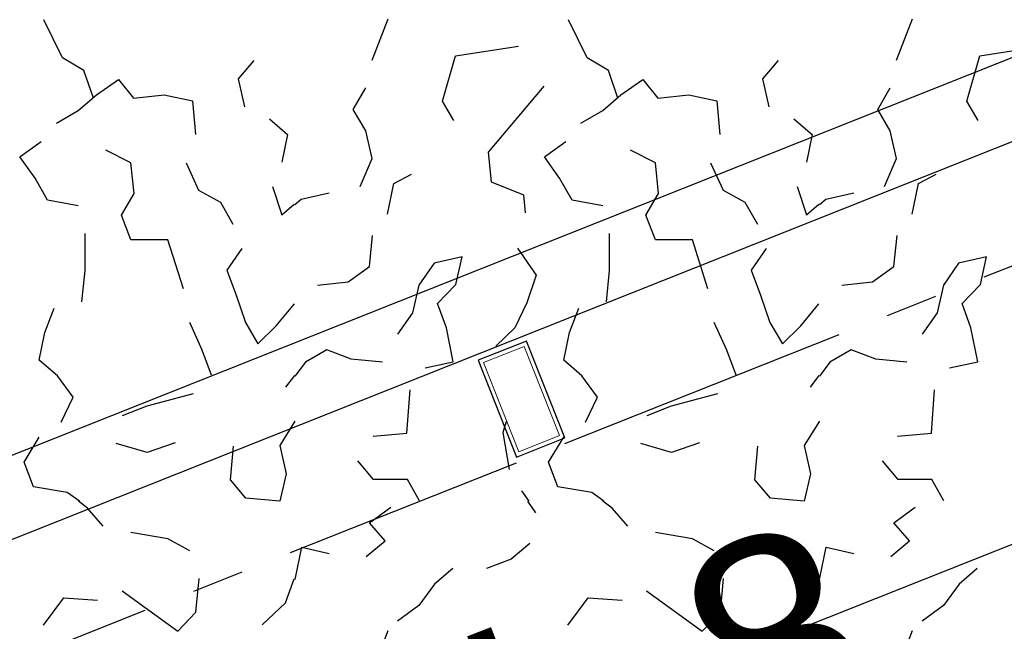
# Model space of a CAD drawing. Extents: x 1006 to 5197, y -24 to 263.
# Tile 55 of 124: x 1039.04 to 1040.93, y 19.71 to 20.88. Entities that reach past the tile are written whole.
import ezdxf

# ---------------------------------------------------------------- set-up
doc = ezdxf.new("R2010")
doc.units = 0
doc.header["$MEASUREMENT"] = 0
doc.linetypes.add('B0805', pattern=[1.366667, 0.566667, -0.1, 0.033333, -0.1, 0.466667, -0.1])
doc.linetypes.add('Wipeout_Contour', pattern=[1000, 0, -1000])
for name, color, linetype in [('21 Buitenwanden', 7, 'Continuous'), ('27 Daken', 7, 'Continuous'), ('28 Draagconstructies', 7, 'Continuous'), ('A Stramien', 7, 'Continuous'), ('T Tekst algemeen', 7, 'Continuous')]:
    doc.layers.add(name, color=color, linetype=linetype)
doc.styles.add('GENERATED_STYLE_3', font='Arial')
doc.styles.get("Standard").update_dxf_attribs({"font": 'txt', "bigfont": 'BIGFONT.SHX'})
doc.dimstyles.new('GENERATED_STYLE__1', dxfattribs={"dimtxt": 0.25, "dimasz": 0.19, "dimexe": 0.18, "dimexo": 0, "dimgap": 0.09, "dimtad": 1, "dimdec": 0, "dimlfac": 1000, "dimzin": 0, "dimdsep": 46, "dimtxsty": 'Standard', "dimblk": 'ARROWHEAD_7', "dimblk1": 'ARROWHEAD_7', "dimblk2": 'ARROWHEAD_7', "dimcen": 0.09, "dimclrd": 7, "dimclre": 7, "dimclrt": 7, "dimadec": 1, "dimazin": 0, "dimtfac": 1, "dimtdec": 4, "dimtmove": 0, "dimatfit": 3, "dimfxl": 0, "dimtolj": 1, "dimtzin": 0, "dimarcsym": 0})
doc.dimstyles.new('GENERATED_STYLE__2', dxfattribs={"dimtxt": 0.25, "dimasz": 0.19, "dimexe": 0.18, "dimexo": 0, "dimgap": 0.09, "dimtad": 1, "dimtih": 1, "dimtoh": 1, "dimdec": 0, "dimlfac": 1000, "dimzin": 0, "dimdsep": 46, "dimtxsty": 'Standard', "dimblk": 'ARROWHEAD_7', "dimblk1": 'ARROWHEAD_7', "dimblk2": 'ARROWHEAD_7', "dimcen": 0.09, "dimclrd": 7, "dimclre": 7, "dimclrt": 7, "dimadec": 1, "dimazin": 0, "dimtfac": 1, "dimtdec": 4, "dimtmove": 0, "dimatfit": 3, "dimfxl": 0, "dimtolj": 1, "dimtzin": 0, "dimarcsym": 0})

# ---------------------------------------------------------------- blocks, each defined once
blk = doc.blocks.new('WALL_481_2', base_point=(1035.8002, 18.7634))
at = {"color": 254, "linetype": 'Wipeout_Contour', "lineweight": 0, "ltscale": 4164.534371}
blk.add_wipeout([(1035.7404, 18.5782), (1046.1084, 22.7001), (1046.053, 22.8395), (1035.8002, 18.7634)], dxfattribs=at).dxf.layer = '21 Buitenwanden'
at = {"layer": '21 Buitenwanden', "linetype": 'Continuous'}
for p, q in [((1046.053, 22.8395), (1035.8002, 18.7634)), ((1035.7404, 18.5782), (1046.1084, 22.7001))]:
    blk.add_line(p, q, dxfattribs=at)
blk = doc.blocks.new('ROOF_45_2', base_point=(1015.3564, 13.368))
at = {"layer": '27 Daken', "linetype": 'Continuous', "flags": 128}
blk.add_lwpolyline([(1029.3951, 15.18), (1033.0243, 15.18), (1035.0243, 15.18), (1036.2233, 15.1831), (1036.15, 15.599), (1036.9279, 15.908), (1036.9633, 15.7069), (1041.9117, 17.6726), (1041.9108, 20.258), (1034.8915, 17.4697), (1034.6025, 19.1618), (1029.3951, 17.7012)], dxfattribs=at)
blk = doc.blocks.new('*D346', base_point=(988.2137, 0))
at = {"layer": 'A Stramien', "linetype": 'Continuous'}
for p, q in [((1033.7798, 22.451), (1033.6414, 22.7995)), ((1027.0657, 19.9857), (1033.7571, 22.6437)), ((1020.3743, 17.3276), (1027.0657, 19.9857))]:
    blk.add_line(p, q, dxfattribs=at)
blk.add_circle((1033.7106, 22.6253), 0.05, dxfattribs=at)
at = {"layer": 'A Stramien', "insert": (1029.8704, 21.4226), "char_height": 0.25, "attachment_point": 1, "rotation": 21.665}
blk.add_mtext('{7.200}', dxfattribs=at)
blk = doc.blocks.new('ARROWHEAD_7')
at = {"color": 0, "linetype": 'Continuous', "lineweight": 0}
for p, q in [((0, -0.25), (0, 0.25)), ((0, 0), (-1, 0)), ((-0.25, 0), (0.25, 0))]:
    blk.add_line(p, q, dxfattribs=at)
blk.add_circle((0, 0), 0.25, dxfattribs=at)
blk = doc.blocks.new('*D347', base_point=(988.2137, 0))
at = {"layer": 'A Stramien', "linetype": 'Continuous'}
for p, q in [((1040.4712, 25.1091), (1040.3328, 25.4576)), ((1033.7571, 22.6437), (1040.4484, 25.3018)), ((1027.0657, 19.9857), (1033.7571, 22.6437))]:
    blk.add_line(p, q, dxfattribs=at)
blk.add_circle((1040.402, 25.2834), 0.05, dxfattribs=at)
at = {"layer": 'A Stramien', "insert": (1036.5618, 24.0807), "char_height": 0.25, "attachment_point": 1, "rotation": 21.665}
blk.add_mtext('{7.200}', dxfattribs=at)
blk = doc.blocks.new('*D348', base_point=(988.2137, 0))
at = {"layer": 'A Stramien', "linetype": 'Continuous'}
for p, q in [((1047.1626, 27.7672), (1047.0241, 28.1157)), ((1040.4484, 25.3018), (1047.1398, 27.9599)), ((1033.7571, 22.6437), (1040.4484, 25.3018))]:
    blk.add_line(p, q, dxfattribs=at)
blk.add_circle((1047.0934, 27.9415), 0.05, dxfattribs=at)
at = {"layer": 'A Stramien', "insert": (1044.457, 27.217), "char_height": 0.25, "attachment_point": 1, "rotation": 21.665}
blk.add_mtext('{7.200}', dxfattribs=at)
blk = doc.blocks.new('*D349', base_point=(988.2137, 0))
at = {"layer": 'A Stramien', "linetype": 'Continuous'}
for p, q in [((1053.854, 30.4253), (1053.7155, 30.7738)), ((1047.1398, 27.9599), (1053.8312, 30.618)), ((1040.4484, 25.3018), (1047.1398, 27.9599))]:
    blk.add_line(p, q, dxfattribs=at)
at = {"layer": 'A Stramien', "insert": (1049.9445, 29.3969), "char_height": 0.25, "attachment_point": 1, "rotation": 21.665}
blk.add_mtext('{7.200}', dxfattribs=at)
blk = doc.blocks.new('*D350', base_point=(988.2137, 0))
at = {"layer": 'A Stramien', "linetype": 'Continuous'}
for p, q in [((1053.8312, 30.618), (1057.1769, 31.9471)), ((1047.1398, 27.9599), (1053.8312, 30.618))]:
    blk.add_line(p, q, dxfattribs=at)
blk.add_circle((1053.7847, 30.5996), 0.05, dxfattribs=at)
at = {"layer": 'A Stramien', "insert": (1054.9631, 31.3904), "char_height": 0.25, "attachment_point": 1, "rotation": 21.665}
blk.add_mtext('{3.600}', dxfattribs=at)
blk = doc.blocks.new('*D351', base_point=(988.2137, 0))
at = {"layer": 'A Stramien', "linetype": 'Continuous'}
for p, q in [((1063.891, 34.4124), (1063.7526, 34.7609)), ((1063.7753, 34.5682), (1063.9147, 34.6236)), ((1057.1769, 31.9471), (1063.7753, 34.5682)), ((1057.1996, 31.7543), (1057.0612, 32.1029)), ((1053.8312, 30.618), (1057.1769, 31.9471))]:
    blk.add_line(p, q, dxfattribs=at)
for centre in [(1063.8218, 34.5867), (1057.1304, 31.9286)]:
    blk.add_circle(centre, 0.05, dxfattribs=at)
at = {"layer": 'A Stramien', "insert": (1059.9816, 33.384), "char_height": 0.25, "attachment_point": 1, "rotation": 21.665}
blk.add_mtext('{7.200}', dxfattribs=at)
blk = doc.blocks.new('*D355', base_point=(988.2137, 0))
at = {"layer": 'A Stramien', "linetype": 'Continuous'}
for p, q in [((1032.4831, 33.5873), (1032.4831, 33.9623)), ((1044.0071, 33.5873), (1044.0071, 33.9623)), ((1030.7271, 33.7748), (1032.5331, 33.7748)), ((1032.5331, 33.7748), (1044.0571, 33.7748))]:
    blk.add_line(p, q, dxfattribs=at)
for centre in [(1032.4831, 33.7748), (1044.0071, 33.7748)]:
    blk.add_circle(centre, 0.05, dxfattribs=at)
at = {"layer": 'A Stramien', "insert": (1037.7404, 34.0748), "char_height": 0.25, "attachment_point": 1}
blk.add_mtext('{11.524}', dxfattribs=at)
blk = doc.blocks.new('*D356', base_point=(988.2137, 0))
at = {"layer": 'A Stramien', "linetype": 'Continuous'}
for p, q in [((1044.0071, 33.5873), (1044.0071, 33.9623)), ((1049.8006, 33.5873), (1049.8006, 33.9623)), ((1032.5331, 33.7748), (1044.0571, 33.7748)), ((1044.0571, 33.7748), (1049.8506, 33.7748))]:
    blk.add_line(p, q, dxfattribs=at)
for centre in [(1044.0071, 33.7748), (1049.8006, 33.7748)]:
    blk.add_circle(centre, 0.05, dxfattribs=at)
at = {"layer": 'A Stramien', "insert": (1046.4909, 34.0748), "char_height": 0.25, "attachment_point": 1}
blk.add_mtext('{5.794}', dxfattribs=at)
blk = doc.blocks.new('*D357', base_point=(988.2137, 0))
at = {"layer": 'A Stramien', "linetype": 'Continuous'}
for p, q in [((1049.8006, 33.5873), (1049.8006, 33.9623)), ((1055.5648, 33.5873), (1055.5648, 33.9623)), ((1044.0571, 33.7748), (1049.8506, 33.7748)), ((1049.8506, 33.7748), (1055.6148, 33.7748))]:
    blk.add_line(p, q, dxfattribs=at)
for centre in [(1049.8006, 33.7748), (1055.5648, 33.7748)]:
    blk.add_circle(centre, 0.05, dxfattribs=at)
at = {"layer": 'A Stramien', "insert": (1052.2697, 34.0748), "char_height": 0.25, "attachment_point": 1}
blk.add_mtext('{5.764}', dxfattribs=at)
blk = doc.blocks.new('*D358', base_point=(988.2137, 0))
at = {"layer": 'A Stramien', "linetype": 'Continuous'}
for p, q in [((1055.5648, 33.5873), (1055.5648, 33.9623)), ((1061.1964, 33.5873), (1061.1964, 33.9623)), ((1049.8506, 33.7748), (1055.6148, 33.7748)), ((1055.6148, 33.7748), (1061.2464, 33.7748))]:
    blk.add_line(p, q, dxfattribs=at)
for centre in [(1055.5648, 33.7748), (1061.1964, 33.7748)]:
    blk.add_circle(centre, 0.05, dxfattribs=at)
at = {"layer": 'A Stramien', "insert": (1057.9676, 34.0748), "char_height": 0.25, "attachment_point": 1}
blk.add_mtext('{5.632}', dxfattribs=at)
blk = doc.blocks.new('*D359', base_point=(988.2137, 0))
at = {"layer": 'A Stramien', "linetype": 'Continuous'}
for p, q in [((1061.1964, 33.5873), (1061.1964, 33.9623)), ((1067.2372, 33.5873), (1067.2372, 33.9623)), ((1055.6148, 33.7748), (1061.2464, 33.7748)), ((1061.2464, 33.7748), (1067.1872, 33.7748)), ((1067.1872, 33.7748), (1067.3372, 33.7748))]:
    blk.add_line(p, q, dxfattribs=at)
for centre in [(1061.1964, 33.7748), (1067.2372, 33.7748)]:
    blk.add_circle(centre, 0.05, dxfattribs=at)
at = {"layer": 'A Stramien', "insert": (1063.8039, 34.0748), "char_height": 0.25, "attachment_point": 1}
blk.add_mtext('{6.041}', dxfattribs=at)
blk = doc.blocks.new('*D364', base_point=(988.2137, 0))
at = {"layer": 'A Stramien', "linetype": 'Continuous'}
for p, q in [((1043.4001, -2.1848), (1043.4001, -1.8098)), ((1046.4001, -2.1848), (1046.4001, -1.8098)), ((1032.5331, -1.9973), (1043.4501, -1.9973)), ((1043.4501, -1.9973), (1046.4501, -1.9973))]:
    blk.add_line(p, q, dxfattribs=at)
for centre in [(1043.4001, -1.9973), (1046.4001, -1.9973)]:
    blk.add_circle(centre, 0.05, dxfattribs=at)
at = {"layer": 'A Stramien', "insert": (1044.4871, -1.6973), "char_height": 0.25, "attachment_point": 1}
blk.add_mtext('{3.000}', dxfattribs=at)
blk = doc.blocks.new('*D365', base_point=(988.2137, 0))
at = {"layer": 'A Stramien', "linetype": 'Continuous'}
for p, q in [((1046.4001, -2.1848), (1046.4001, -1.8098)), ((1053.6001, -2.1848), (1053.6001, -1.8098)), ((1043.4501, -1.9973), (1046.4501, -1.9973)), ((1046.4501, -1.9973), (1053.6501, -1.9973))]:
    blk.add_line(p, q, dxfattribs=at)
for centre in [(1046.4001, -1.9973), (1053.6001, -1.9973)]:
    blk.add_circle(centre, 0.05, dxfattribs=at)
at = {"layer": 'A Stramien', "insert": (1049.5871, -1.6973), "char_height": 0.25, "attachment_point": 1}
blk.add_mtext('{7.200}', dxfattribs=at)
blk = doc.blocks.new('*X466', base_point=(988.2137, 0))
at = {"layer": '27 Daken', "linetype": 'Continuous'}
for p, q in [((1039.1247, 20.809), (1039.0887, 20.882)), ((1039.7187, 20.805), (1039.7497, 20.884)), ((1040.1317, 20.809), (1040.0957, 20.882)), ((1040.7257, 20.805), (1040.7567, 20.884)), ((1039.8787, 20.813), (1039.9997, 20.832)), ((1040.8857, 20.813), (1041.0067, 20.832)), ((1039.1657, 20.785), (1039.1247, 20.809)), ((1039.4917, 20.804), (1039.4617, 20.769)), ((1039.8537, 20.726), (1039.8787, 20.813)), ((1040.1727, 20.785), (1040.1317, 20.809)), ((1040.4987, 20.804), (1040.4687, 20.769)), ((1040.8607, 20.726), (1040.8857, 20.813)), ((1039.1837, 20.732), (1039.1657, 20.785)), ((1040.1907, 20.732), (1040.1727, 20.785)), ((1039.1897, 20.738), (1039.2317, 20.768)), ((1039.2317, 20.768), (1039.2607, 20.732)), ((1039.4617, 20.769), (1039.4737, 20.715)), ((1040.1967, 20.738), (1040.2387, 20.768)), ((1040.2387, 20.768), (1040.2677, 20.732)), ((1040.4687, 20.769), (1040.4807, 20.715)), ((1039.1547, 20.708), (1039.1897, 20.738)), ((1039.2607, 20.732), (1039.3197, 20.738)), ((1039.3197, 20.738), (1039.3737, 20.727)), ((1039.6827, 20.71), (1039.7067, 20.752)), ((1040.0487, 20.755), (1039.9417, 20.628)), ((1040.1617, 20.708), (1040.1967, 20.738)), ((1040.2677, 20.732), (1040.3267, 20.738)), ((1040.3267, 20.738), (1040.3807, 20.727)), ((1040.6897, 20.71), (1040.7137, 20.752)), ((1039.3737, 20.727), (1039.3797, 20.662)), ((1039.8757, 20.689), (1039.8537, 20.726)), ((1040.3807, 20.727), (1040.3867, 20.662)), ((1040.8827, 20.689), (1040.8607, 20.726)), ((1039.1127, 20.684), (1039.1547, 20.708)), ((1039.7067, 20.669), (1039.6827, 20.71)), ((1040.1197, 20.684), (1040.1617, 20.708)), ((1040.7137, 20.669), (1040.6897, 20.71)), ((1039.5217, 20.692), (1039.5567, 20.662)), ((1040.5287, 20.692), (1040.5637, 20.662)), ((1039.7187, 20.616), (1039.7067, 20.669)), ((1040.7257, 20.616), (1040.7137, 20.669)), ((1039.0427, 20.619), (1039.0837, 20.649)), ((1039.5567, 20.662), (1039.5457, 20.609)), ((1040.0497, 20.619), (1040.0907, 20.649)), ((1040.5637, 20.662), (1040.5527, 20.609)), ((1039.2557, 20.608), (1039.2077, 20.632)), ((1039.9417, 20.628), (1039.9477, 20.571)), ((1040.2627, 20.608), (1040.2147, 20.632)), ((1039.0717, 20.578), (1039.0427, 20.619)), ((1039.2617, 20.549), (1039.2557, 20.608)), ((1039.3617, 20.608), (1039.3857, 20.555)), ((1039.6957, 20.562), (1039.7187, 20.616)), ((1040.0787, 20.578), (1040.0497, 20.619)), ((1040.2687, 20.549), (1040.2627, 20.608)), ((1040.3687, 20.608), (1040.3927, 20.555)), ((1040.7027, 20.562), (1040.7257, 20.616)), ((1039.0957, 20.536), (1039.0717, 20.578)), ((1039.7487, 20.509), (1039.7607, 20.568)), ((1039.7607, 20.568), (1039.7947, 20.586)), ((1039.9477, 20.571), (1040.0097, 20.546)), ((1040.1027, 20.536), (1040.0787, 20.578)), ((1040.7557, 20.509), (1040.7677, 20.568)), ((1040.7677, 20.568), (1040.8017, 20.586)), ((1039.2377, 20.507), (1039.2617, 20.549)), ((1039.3857, 20.555), (1039.4277, 20.532)), ((1039.5277, 20.562), (1039.5457, 20.508)), ((1039.5827, 20.538), (1039.6367, 20.55)), ((1040.2447, 20.507), (1040.2687, 20.549)), ((1040.3927, 20.555), (1040.4347, 20.532)), ((1040.5347, 20.562), (1040.5527, 20.508)), ((1040.5897, 20.538), (1040.6437, 20.55)), ((1039.1547, 20.525), (1039.0957, 20.536)), ((1039.4277, 20.532), (1039.4517, 20.49)), ((1039.5707, 20.5277), (1039.5827, 20.538)), ((1040.0097, 20.546), (1040.0127, 20.512)), ((1040.1617, 20.525), (1040.1027, 20.536)), ((1040.4347, 20.532), (1040.4587, 20.49)), ((1040.5777, 20.5277), (1040.5897, 20.538)), ((1039.5457, 20.508), (1039.5693, 20.5282)), ((1040.5527, 20.508), (1040.5763, 20.5282)), ((1039.2557, 20.46), (1039.2377, 20.507)), ((1040.2627, 20.46), (1040.2447, 20.507)), ((1039.1677, 20.401), (1039.1677, 20.472)), ((1039.3267, 20.46), (1039.2557, 20.46)), ((1039.3567, 20.366), (1039.3267, 20.46)), ((1039.7137, 20.409), (1039.7197, 20.468)), ((1040.1747, 20.401), (1040.1747, 20.472)), ((1040.3337, 20.46), (1040.2627, 20.46)), ((1040.3637, 20.366), (1040.3337, 20.46)), ((1040.7207, 20.409), (1040.7267, 20.468)), ((1039.4687, 20.443), (1039.4397, 20.402)), ((1039.9977, 20.444), (1040.0337, 20.392)), ((1040.4757, 20.443), (1040.4467, 20.402)), ((1039.8917, 20.427), (1039.8377, 20.415)), ((1039.8797, 20.374), (1039.8917, 20.427)), ((1040.8987, 20.427), (1040.8447, 20.415)), ((1040.8867, 20.374), (1040.8987, 20.427)), ((1039.1617, 20.341), (1039.1677, 20.401)), ((1039.4397, 20.402), (1039.4577, 20.354)), ((1039.6727, 20.379), (1039.7137, 20.409)), ((1039.8377, 20.415), (1039.8087, 20.373)), ((1040.1687, 20.341), (1040.1747, 20.401)), ((1040.4467, 20.402), (1040.4647, 20.354)), ((1040.6797, 20.379), (1040.7207, 20.409)), ((1040.8447, 20.415), (1040.8157, 20.373)), ((1039.6137, 20.373), (1039.6727, 20.379)), ((1040.0337, 20.392), (1040.0157, 20.339)), ((1040.6207, 20.373), (1040.6797, 20.379)), ((1039.8087, 20.373), (1039.7967, 20.32)), ((1039.8447, 20.338), (1039.8797, 20.374)), ((1040.8157, 20.373), (1040.8037, 20.32)), ((1040.8517, 20.338), (1040.8867, 20.374)), ((1039.4577, 20.354), (1039.4757, 20.301)), ((1040.4647, 20.354), (1040.4827, 20.301)), ((1039.0907, 20.282), (1039.1087, 20.329)), ((1039.5347, 20.295), (1039.5697, 20.337)), ((1039.8617, 20.291), (1039.8447, 20.338)), ((1040.0157, 20.339), (1039.9927, 20.291)), ((1040.0977, 20.282), (1040.1157, 20.329)), ((1040.5417, 20.295), (1040.5767, 20.337)), ((1040.8687, 20.291), (1040.8517, 20.338)), ((1039.7967, 20.32), (1039.7677, 20.279)), ((1040.8037, 20.32), (1040.7747, 20.279)), ((1039.3927, 20.248), (1039.3687, 20.301)), ((1039.4757, 20.301), (1039.4997, 20.26)), ((1039.4997, 20.26), (1039.5347, 20.295)), ((1039.8747, 20.226), (1039.8617, 20.291)), ((1039.9927, 20.291), (1039.9567, 20.256)), ((1040.3997, 20.248), (1040.3757, 20.301)), ((1040.4827, 20.301), (1040.5067, 20.26)), ((1040.5067, 20.26), (1040.5417, 20.295)), ((1040.8817, 20.226), (1040.8687, 20.291)), ((1039.0797, 20.229), (1039.0907, 20.282)), ((1040.0867, 20.229), (1040.0977, 20.282)), ((1039.4107, 20.2), (1039.3927, 20.248)), ((1039.6317, 20.249), (1039.5907, 20.225)), ((1039.6787, 20.231), (1039.6317, 20.249)), ((1040.4177, 20.2), (1040.3997, 20.248)), ((1040.6387, 20.249), (1040.5977, 20.225)), ((1040.6857, 20.231), (1040.6387, 20.249)), ((1039.1147, 20.199), (1039.0797, 20.229)), ((1039.7387, 20.225), (1039.6787, 20.231)), ((1040.1217, 20.199), (1040.0867, 20.229)), ((1040.7457, 20.225), (1040.6857, 20.231)), ((1039.5907, 20.225), (1039.5707, 20.1983)), ((1039.8207, 20.214), (1039.8747, 20.226)), ((1040.5977, 20.225), (1040.5777, 20.1983)), ((1040.8277, 20.214), (1040.8817, 20.226)), ((1039.1447, 20.158), (1039.1147, 20.199)), ((1039.5696, 20.1994), (1039.5527, 20.177)), ((1040.1517, 20.158), (1040.1217, 20.199)), ((1040.5766, 20.1994), (1040.5597, 20.177)), ((1039.7857, 20.089), (1039.7917, 20.172)), ((1039.9567, 20.185), (1039.9867, 20.143)), ((1040.7927, 20.089), (1040.7987, 20.172)), ((1039.1217, 20.11), (1039.1447, 20.158)), ((1039.2867, 20.141), (1039.3757, 20.165)), ((1040.1287, 20.11), (1040.1517, 20.158)), ((1040.2937, 20.141), (1040.3827, 20.165)), ((1039.2397, 20.123), (1039.2867, 20.141)), ((1039.9867, 20.143), (1039.9697, 20.09)), ((1040.2467, 20.123), (1040.2937, 20.141)), ((1039.5707, 20.112), (1039.5417, 20.065)), ((1040.5777, 20.112), (1040.5487, 20.065)), ((1039.0507, 20.033), (1039.0797, 20.081)), ((1039.7207, 20.083), (1039.7857, 20.089)), ((1039.9697, 20.09), (1039.9817, 20.019)), ((1040.0577, 20.033), (1040.0867, 20.081)), ((1040.7277, 20.083), (1040.7927, 20.089)), ((1039.2867, 20.052), (1039.2277, 20.069)), ((1039.3407, 20.07), (1039.2867, 20.052)), ((1039.4467, 19.999), (1039.4527, 20.064)), ((1039.5417, 20.065), (1039.5537, 20.011)), ((1040.2937, 20.052), (1040.2347, 20.069)), ((1040.3477, 20.07), (1040.2937, 20.052)), ((1040.4537, 19.999), (1040.4597, 20.064)), ((1040.5487, 20.065), (1040.5607, 20.011)), ((1039.0687, 19.986), (1039.0507, 20.033)), ((1039.7217, 20), (1039.6917, 20.036)), ((1040.0757, 19.986), (1040.0577, 20.033)), ((1040.7287, 20), (1040.6987, 20.036)), ((1039.5537, 20.011), (1039.5417, 19.958)), ((1040.5607, 20.011), (1040.5487, 19.958)), ((1039.1337, 19.975), (1039.0687, 19.986)), ((1039.4767, 19.964), (1039.4467, 19.999)), ((1039.7867, 20), (1039.7217, 20)), ((1039.8097, 19.959), (1039.7867, 20)), ((1040.1407, 19.975), (1040.0757, 19.986)), ((1040.4837, 19.964), (1040.4537, 19.999)), ((1040.7937, 20), (1040.7287, 20)), ((1040.8167, 19.959), (1040.7937, 20)), ((1039.157, 19.958), (1039.1337, 19.975)), ((1039.5417, 19.958), (1039.4767, 19.964)), ((1040.0057, 19.978), (1040.0195, 19.958)), ((1040.164, 19.958), (1040.1407, 19.975)), ((1040.5487, 19.958), (1040.4837, 19.964)), ((1039.1727, 19.945), (1039.155, 19.958)), ((1039.2027, 19.91), (1039.1727, 19.945)), ((1039.7137, 19.917), (1039.7547, 19.947)), ((1040.0175, 19.958), (1040.0327, 19.936)), ((1040.1797, 19.945), (1040.162, 19.958)), ((1040.2097, 19.91), (1040.1797, 19.945)), ((1040.7207, 19.917), (1040.7617, 19.947)), ((1039.7437, 19.882), (1039.7137, 19.917)), ((1040.7507, 19.882), (1040.7207, 19.917)), ((1039.3267, 19.886), (1039.2557, 19.898)), ((1040.3337, 19.886), (1040.2627, 19.898)), ((1039.3687, 19.863), (1039.3267, 19.886)), ((1039.5717, 19.811), (1039.5837, 19.87)), ((1039.5837, 19.87), (1039.6367, 19.858)), ((1039.7077, 19.852), (1039.7437, 19.882)), ((1040.0217, 19.877), (1039.9857, 19.847)), ((1040.3757, 19.863), (1040.3337, 19.886)), ((1040.5787, 19.811), (1040.5907, 19.87)), ((1040.5907, 19.87), (1040.6437, 19.858)), ((1040.7147, 19.852), (1040.7507, 19.882)), ((1039.9857, 19.847), (1039.9387, 19.829)), ((1039.8737, 19.829), (1039.8387, 19.799)), ((1040.8807, 19.829), (1040.8457, 19.799)), ((1039.3807, 19.745), (1039.3867, 19.81)), ((1039.5527, 19.763), (1039.569, 19.8089)), ((1039.5707, 19.8082), (1039.5717, 19.811)), ((1039.8387, 19.799), (1039.8087, 19.758)), ((1040.3877, 19.745), (1040.3937, 19.81)), ((1040.5597, 19.763), (1040.576, 19.8089)), ((1040.5777, 19.8082), (1040.5787, 19.811)), ((1040.8457, 19.799), (1040.8157, 19.758)), ((1039.2387, 19.786), (1039.3457, 19.709)), ((1040.2457, 19.786), (1040.3527, 19.709)), ((1039.0877, 19.72), (1039.1267, 19.773)), ((1039.1267, 19.773), (1039.1917, 19.768)), ((1039.5077, 19.721), (1039.5527, 19.763)), ((1039.8087, 19.758), (1039.7677, 19.728)), ((1040.0947, 19.72), (1040.1337, 19.773)), ((1040.1337, 19.773), (1040.1987, 19.768)), ((1040.5147, 19.721), (1040.5597, 19.763)), ((1040.8157, 19.758), (1040.7747, 19.728)), ((1039.3457, 19.709), (1039.3807, 19.745)), ((1040.3527, 19.709), (1040.3877, 19.745)), ((1039.7187, 19.631), (1039.7497, 19.71)), ((1040.7257, 19.631), (1040.7567, 19.71))]:
    blk.add_line(p, q, dxfattribs=at)
blk = doc.blocks.new('HATCH_428_2', base_point=(990.0137, 0))
at = {"layer": '27 Daken', "linetype": 'Continuous'}
blk.add_blockref('*X466', (988.2137, 0), dxfattribs=at)
blk = doc.blocks.new('COLUMN_75_2', base_point=(1040.0056, 20.1542))
at = {"color": 254, "linetype": 'Wipeout_Contour', "lineweight": 0, "ltscale": 4160.803667}
blk.add_wipeout([(1040.0005, 20.0532), (1040.0786, 20.0842), (1040.0106, 20.2552), (1039.9326, 20.2242)], dxfattribs=at).dxf.layer = '28 Draagconstructies'
at = {"layer": '28 Draagconstructies', "linetype": 'Continuous', "flags": 128}
blk.add_lwpolyline([(1039.996, 20.0428), (1040.0889, 20.0797), (1040.0151, 20.2656), (1039.9222, 20.2287)], close=True, dxfattribs=at)
at = {"layer": '28 Draagconstructies', "linetype": 'Continuous', "lineweight": 0, "flags": 128}
blk.add_lwpolyline([(1040.0005, 20.0532), (1040.0786, 20.0842), (1040.0106, 20.2552), (1039.9326, 20.2242)], close=True, dxfattribs=at)

msp = doc.modelspace()

# ---------------------------------------------------------------- block references
at = {"layer": '21 Buitenwanden'}
msp.add_blockref('WALL_481_2', (1035.8002, 18.7634), dxfattribs=at)

# ---------------------------------------------------------------- next in the draw order: linework, layer by layer
at = {"layer": 'A Stramien', "linetype": 'B0805', "flags": 128}
msp.add_lwpolyline([(1008.1189, 7.3691), (1092.5526, 40.9097)], dxfattribs=at)

# ---------------------------------------------------------------- next in the draw order: block references
at = {"layer": '27 Daken', "linetype": 'Continuous'}
for name, p in [('HATCH_428_2', (990.0137, 0)), ('ROOF_45_2', (1015.3564, 13.368))]:
    msp.add_blockref(name, p, dxfattribs=at)

# ---------------------------------------------------------------- next in the draw order: texts
at = {"layer": 'T Tekst algemeen', "linetype": 'Continuous', "insert": (1037.4706, 18.7309), "char_height": 0.4, "width": 4.01513, "attachment_point": 1, "rotation": 21.2449, "line_spacing_factor": 0.936772, "style": 'GENERATED_STYLE_3'}
msp.add_mtext('{hellend dak 8 graden}', dxfattribs=at)

# ---------------------------------------------------------------- next in the draw order: dimensions: what is measured, and where the dimension line sits
at = {"layer": 'A Stramien', "linetype": 'Continuous'}
for p1, p2, picture, middle in [((1070.9109, -2.762), (1078.6582, -2.762), '*D351', (1060.4685, 33.4429)), ((1067.0373, -2.762), (1070.9109, -2.762), '*D350', (1055.45, 31.4494)), ((1059.29, -2.762), (1067.0373, -2.762), '*D349', (1050.4315, 29.4558)), ((1051.5427, -2.762), (1059.29, -2.762), '*D348', (1044.9439, 27.2759)), ((1044.0526, -3.4092), (1051.5427, -2.762), '*D347', (1037.0487, 24.1396)), ((1036.0482, -2.762), (1044.0526, -3.4092), '*D346', (1030.3573, 21.4815))]:
    dim = msp.add_linear_dim(base=(1020.3278, 17.3091), p1=p1, p2=p2, angle=21.665, dimstyle='GENERATED_STYLE__1', dxfattribs=at)
    dim.commit()
    dim.dimension.update_dxf_attribs({"geometry": picture, "text_midpoint": middle})
for base, p1, p2, picture, middle in [((1012.9421, 33.7748), (1032.4831, -2.762), (1044.0071, -1.0535), '*D355', (1038.32, 33.9498)), ((1012.942055, 33.77478), (1044.007097, -1.053492), (1049.8006, 14.689113), '*D356', (1046.965192, 33.94978)), ((1012.9421, 33.7748), (1049.8006, 14.6891), (1055.5648, 16.9733), '*D357', (1052.744, 33.9498)), ((1012.9421, 33.7748), (1055.5648, 16.9733), (1061.1964, 19.0319), '*D358', (1058.4419, 33.9498)), ((1012.9421, 33.7748), (1061.1964, 19.0319), (1067.2372, 21.921), '*D359', (1064.2781, 33.9498)), ((1012.9421, -1.9973), (1043.4001, -2.762), (1046.4001, 26.8048), '*D364', (1044.9614, -1.8223)), ((1012.9421, -1.9973), (1046.4001, 26.8048), (1053.6001, 11.6797), '*D365', (1050.0614, -1.8223))]:
    dim = msp.add_linear_dim(base=base, p1=p1, p2=p2, dimstyle='GENERATED_STYLE__2', dxfattribs=at)
    dim.commit()
    dim.dimension.update_dxf_attribs({"geometry": picture, "text_midpoint": middle})

# ---------------------------------------------------------------- next in the draw order: block references
at = {"layer": '28 Draagconstructies'}
msp.add_blockref('COLUMN_75_2', (1040.0056, 20.1542), dxfattribs=at)

doc.saveas('drawing.dxf')
